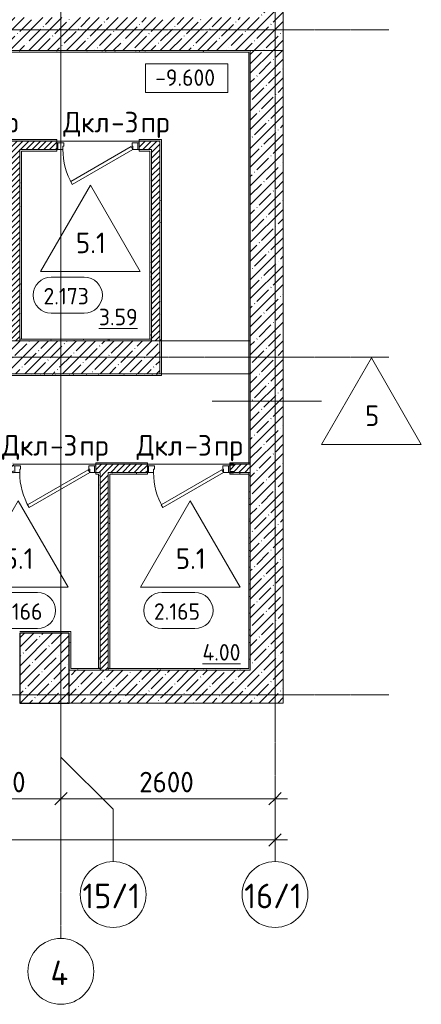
# Model space of a CAD drawing. Header units: millimetres. Extents: x -4136 to 63268, y -10605 to 130973.
# Tile 26 of 47: x 34500 to 39376, y 29642 to 41600. Entities that reach past the tile are written whole.
import ezdxf

# ---------------------------------------------------------------- set-up
doc = ezdxf.new("R2010")
doc.units = ezdxf.units.MM
doc.linetypes.add('4_ Штрихпунктир_ 10 х 2 мм', pattern=[14, 10, -2, 0, -2])
for name, color, linetype, lineweight in [('A-ANNO-DIMS', 7, 'Continuous', 5), ('A-ANNO-DIMS-100', 7, 'Continuous', 5), ('A-AREA-IDEN', 7, 'Continuous', 5), ('A-DOOR', 7, 'Continuous', 13), ('A-DOOR-FRAM', 7, 'Continuous', 13), ('A-DOOR-IDEN', 7, 'Continuous', 5), ('A-DOOR-OPNG', 7, 'Continuous', 13), ('A-FLOR', 7, 'Continuous', 13), ('A-FLOR-IDEN', 7, 'Continuous', 5), ('A-WALL', 7, 'Continuous', 13), ('A-WALL-PATT', 7, 'Continuous', 13), ('G-ANNO-DIMS', 7, 'Continuous', 5), ('I-WALL', 7, 'Continuous', 13), ('S-COLS', 7, 'Continuous', 25), ('S-GRID', 7, 'Continuous', 5), ('S-GRID-IDEN', 7, 'Continuous', 5)]:
    doc.layers.add(name, color=color, linetype=linetype, lineweight=lineweight)
doc.styles.add('GOST Common_1', font='GOST_Common.ttf', dxfattribs={"height": 300})
doc.styles.add('GOST Common_2', font='GOST_Common.ttf', dxfattribs={"height": 250})
doc.styles.add('GOST Common_3', font='GOST_Common.ttf', dxfattribs={"height": 200})
doc.dimstyles.new('2_5_мм', dxfattribs={"dimscale": 304.8, "dimtxt": 251.428749, "dimasz": 0.492126, "dimexe": 0.492126, "dimexo": 0.492126, "dimgap": 0, "dimtad": 1, "dimdec": 5, "dimrnd": 1e-05, "dimdsep": 46, "dimtxsty": 'GOST Common_2', "dimblk1": 'OBLIQUE', "dimblk2": 'OBLIQUE', "dimsah": 1, "dimcen": 0.09, "dimdle": 0.492126, "dimadec": 5, "dimazin": 2, "dimtfac": 1, "dimtdec": 4, "dimtix": 1, "dimtmove": 0, "dimatfit": 3, "dimfxl": 1, "dimtvp": 1, "dimtolj": 1, "dimtzin": 0, "dimarcsym": 2})
doc.dimstyles.new('2_5_мм_1', dxfattribs={"dimscale": 304.8, "dimtxt": 251.428749, "dimasz": 0.492126, "dimexe": 0.492126, "dimexo": 0.492126, "dimgap": 0, "dimtad": 1, "dimdec": 5, "dimrnd": 1e-05, "dimdsep": 46, "dimtxsty": 'GOST Common_2', "dimblk1": 'OBLIQUE', "dimblk2": 'OBLIQUE', "dimsah": 1, "dimcen": 0.09, "dimdle": 0.492126, "dimadec": 5, "dimazin": 2, "dimtfac": 1, "dimtdec": 4, "dimtix": 1, "dimtmove": 1, "dimatfit": 3, "dimfxl": 1, "dimtvp": 1, "dimtolj": 1, "dimtzin": 0, "dimarcsym": 2})
pattern_1 = [(0, (0, 0), (203.2, 50.8), [3.353, -149.047, 3.353, -149.047, -812.8]), (0, (0, 0), (203.2, 50.8), [-304.8, 3.353, -301.447, 3.353, -149.047, -355.6]), (0, (0, 0), (203.2, 50.8), [-762, 3.353, -98.247, 3.353, -250.647]), (120, (76.2, 25.4), (-145.59409, 150.57636), [3.353, -149.047, 3.353, -149.047, -812.8]), (120, (76.2, 25.4), (-145.59409, 150.57636), [-304.8, 3.353, -301.447, 3.353, -149.047, -355.6]), (120, (76.2, 25.4), (-145.59409, 150.57636), [-762, 3.353, -98.247, 3.353, -250.647]), (240, (101.6, 127), (-57.60591, -201.37636), [3.353, -149.047, 3.353, -149.047, -812.8]), (240, (101.6, 127), (-57.60591, -201.37636), [-304.8, 3.353, -301.447, 3.353, -149.047, -355.6]), (240, (101.6, 127), (-57.60591, -201.37636), [-762, 3.353, -98.247, 3.353, -250.647])]
pattern_2 = [(45, (0, 0), (-35.35534, 35.35534), [])]
pattern_3 = [(45, (0, 0), (-114.04925, 114.04925), []), (45, (114.05, 0), (-114.04925, 114.04925), [201.612, -40.322, 3.353, -36.97])]

# ---------------------------------------------------------------- blocks, each defined once
blk = doc.blocks.new('Наметкина 10_РД_АР_П_Отделка_R21_rvt-1--02_Подвал_МП_часть А')
at = {"layer": 'A-WALL-PATT', "lineweight": 5}
h = blk.add_hatch(dxfattribs=at)
h.set_pattern_fill('FP_16', color=256, style=0, pattern_type=2)
h.set_pattern_definition(pattern_1)
h.paths.add_polyline_path([(37300, 41205), (37300, 41225), (32680, 41225), (32680, 41205), (37280, 41205)])
h = blk.add_hatch(dxfattribs=at)
h.set_pattern_fill('FP_16', color=256, style=0, pattern_type=2)
h.set_pattern_definition(pattern_1)
h.paths.add_polyline_path([(37300, 36220), (37300, 41205), (37280, 41205), (37280, 36220)])
h = blk.add_hatch(dxfattribs=at)
h.set_pattern_fill('FP_16', color=256, style=0, pattern_type=2)
h.set_pattern_definition(pattern_1)
h.paths.add_polyline_path([(36220, 40125), (36220, 40145), (35950, 40145), (35950, 40125), (36200, 40125)])
h.paths.add_polyline_path([(34350, 40125), (34950, 40125), (34950, 40145), (34350, 40145)])
h.paths.add_polyline_path([(32550, 40125), (33350, 40125), (33350, 40145), (32550, 40145)])
h.paths.add_polyline_path([(30348, 40125), (31550, 40125), (31550, 40145), (30220, 40145), (30220, 40125)])
h = blk.add_hatch(dxfattribs=at)
h.set_pattern_fill('FP_16', color=256, style=0, pattern_type=2)
h.set_pattern_definition(pattern_1)
h.paths.add_polyline_path([(36220, 37700), (36220, 40125), (36200, 40125), (36200, 37700)])
h = blk.add_hatch(dxfattribs=at)
h.set_pattern_fill('FP_16', color=256, style=0, pattern_type=2)
h.set_pattern_definition(pattern_1)
h.paths.add_polyline_path([(34500, 37720), (34520, 37720), (34520, 40025), (34500, 40025), (34500, 39086)])
h = blk.add_hatch(dxfattribs=at)
h.set_pattern_fill('FP_16', color=256, style=0, pattern_type=2)
h.set_pattern_definition(pattern_1)
h.paths.add_polyline_path([(36100, 40005), (36100, 40025), (35950, 40025), (35950, 40005), (36080, 40005)])
h.paths.add_polyline_path([(34950, 40005), (34950, 40025), (34520, 40025), (34520, 40005)])
h = blk.add_hatch(dxfattribs=at)
h.set_pattern_fill('FP_16', color=256, style=0, pattern_type=2)
h.set_pattern_definition(pattern_1)
h.paths.add_polyline_path([(36100, 37720), (36100, 40005), (36080, 40005), (36080, 37720)])
h = blk.add_hatch(dxfattribs=at)
h.set_pattern_fill('FP_16', color=256, style=0, pattern_type=2)
h.set_pattern_definition(pattern_1)
h.paths.add_polyline_path([(34400, 37700), (34400, 37720), (32800, 37720), (32800, 37700), (33788, 37700)])
h.paths.add_polyline_path([(35509, 37700), (36100, 37700), (36100, 37720), (34500, 37720), (34500, 37700)])
h = blk.add_hatch(dxfattribs=at)
h.set_pattern_fill('FP_16', color=256, style=0, pattern_type=2)
h.set_pattern_definition(pattern_1)
h.paths.add_polyline_path([(35509, 37280), (36220, 37280), (36220, 37300), (32700, 37300), (32700, 37280), (33788, 37280)])
h = blk.add_hatch(dxfattribs=at)
h.set_pattern_fill('FP_16', color=256, style=0, pattern_type=2)
h.set_pattern_definition(pattern_1)
h.paths.add_polyline_path([(37056, 36200), (37280, 36200), (37280, 36220), (37050, 36220), (37050, 36200), (37054, 36200)])
h.paths.add_polyline_path([(33788, 36200), (34425, 36200), (34425, 36220), (33650, 36220), (33650, 36200)])
h.paths.add_polyline_path([(32650, 36200), (32650, 36220), (31875, 36220), (31875, 36200), (32068, 36200)])
h.paths.add_polyline_path([(35509, 36200), (36050, 36200), (36050, 36220), (35425, 36220), (35425, 36200)])
h.paths.add_polyline_path([(30348, 36200), (30875, 36200), (30875, 36220), (30100, 36220), (30100, 36200)])
h.paths.add_polyline_path([(29000, 36200), (29100, 36200), (29100, 36220), (29000, 36220)])
h = blk.add_hatch(dxfattribs=at)
h.set_pattern_fill('FP_16', color=256, style=0, pattern_type=2)
h.set_pattern_definition(pattern_1)
h.paths.add_polyline_path([(35455, 36080), (35475, 36080), (35475, 36100), (35425, 36100), (35425, 36080)])
h.paths.add_polyline_path([(34425, 36080), (34425, 36100), (33820, 36100), (33820, 36080)])
h = blk.add_hatch(dxfattribs=at)
h.set_pattern_fill('FP_16', color=256, style=0, pattern_type=2)
h.set_pattern_definition(pattern_1)
h.paths.add_polyline_path([(35475, 33720), (35475, 36080), (35455, 36080), (35455, 33720)])
h = blk.add_hatch(dxfattribs=at)
h.set_pattern_fill('FP_16', color=256, style=0, pattern_type=2)
h.set_pattern_definition(pattern_1)
h.paths.add_polyline_path([(37229, 36080), (37280, 36080), (37280, 36100), (37050, 36100), (37050, 36080), (37054, 36080)])
h.paths.add_polyline_path([(35595, 36080), (36050, 36080), (36050, 36100), (35575, 36100), (35575, 36080)])
h = blk.add_hatch(dxfattribs=at)
h.set_pattern_fill('FP_16', color=256, style=0, pattern_type=2)
h.set_pattern_definition(pattern_1)
h.paths.add_polyline_path([(35595, 33720), (35595, 36080), (35575, 36080), (35575, 33720)])
h = blk.add_hatch(dxfattribs=at)
h.set_pattern_fill('FP_16', color=256, style=0, pattern_type=2)
h.set_pattern_definition(pattern_1)
h.paths.add_polyline_path([(37300, 33700), (37300, 36100), (37280, 36100), (37280, 33700)])
h = blk.add_hatch(dxfattribs=at)
h.set_pattern_fill('FP_16', color=256, style=0, pattern_type=2)
h.set_pattern_definition(pattern_1)
h.paths.add_polyline_path([(35100, 34150), (35120, 34150), (35120, 34170), (34500, 34170), (34500, 34150)])
h = blk.add_hatch(dxfattribs=at)
h.set_pattern_fill('FP_16', color=256, style=0, pattern_type=2)
h.set_pattern_definition(pattern_1)
h.paths.add_polyline_path([(35120, 33720), (35120, 34150), (35100, 34150), (35100, 33720)])
h = blk.add_hatch(dxfattribs=at)
h.set_pattern_fill('FP_16', color=256, style=0, pattern_type=2)
h.set_pattern_definition(pattern_1)
h.paths.add_polyline_path([(35475, 33700), (35475, 33720), (35100, 33720), (35100, 33700)])
h.paths.add_polyline_path([(37280, 33700), (37280, 33720), (35575, 33720), (35575, 33700), (37229, 33700)])
at = {"layer": 'A-WALL'}
for p, q in [((32680, 41205), (37280, 41205)), ((37300, 41225), (32700, 41225)), ((37280, 41205), (37280, 36220)), ((37300, 41205), (37300, 41225)), ((37300, 36220), (37300, 41205)), ((34950, 40145), (34350, 40145)), ((34350, 40125), (34950, 40125)), ((34950, 40125), (34950, 40145)), ((36220, 40145), (35950, 40145)), ((35950, 40145), (35950, 40125)), ((35950, 40125), (36200, 40125)), ((36200, 40125), (36200, 37700)), ((36220, 40125), (36220, 40145)), ((36220, 37700), (36220, 40125)), ((34500, 40025), (34500, 37720)), ((34520, 40025), (34500, 40025)), ((34950, 40025), (34520, 40025)), ((34520, 37720), (34520, 40005)), ((34520, 40005), (34950, 40005)), ((34950, 40005), (34950, 40025)), ((36100, 40025), (35950, 40025)), ((35950, 40025), (35950, 40005)), ((35950, 40005), (36080, 40005)), ((36080, 40005), (36080, 37720)), ((36100, 40005), (36100, 40025)), ((36100, 37720), (36100, 40005)), ((34500, 37720), (34520, 37720)), ((36100, 37720), (34500, 37720)), ((34500, 37720), (34500, 37700)), ((34500, 37700), (36100, 37700)), ((36080, 37720), (36100, 37720)), ((36100, 37700), (36100, 37720)), ((36200, 37710), (36200, 37300)), ((36220, 37710), (36200, 37710)), ((36200, 37700), (36220, 37700)), ((36220, 37300), (36220, 37710)), ((36200, 37300), (32700, 37300)), ((32700, 37280), (36220, 37280)), ((36220, 37280), (36220, 37300)), ((36050, 36220), (35425, 36220)), ((35425, 36220), (35425, 36200)), ((35425, 36200), (36050, 36200)), ((36050, 36200), (36050, 36220)), ((37280, 36220), (37050, 36220)), ((37050, 36220), (37050, 36200)), ((37096, 36200), (37280, 36200)), ((37280, 36200), (37280, 36220)), ((37280, 36220), (37300, 36220)), ((35475, 36100), (35425, 36100)), ((35425, 36100), (35425, 36080)), ((35425, 36080), (35455, 36080)), ((35455, 36080), (35455, 33720)), ((35475, 36080), (35475, 36100)), ((35475, 33720), (35475, 36080)), ((36050, 36100), (35575, 36100)), ((35575, 36100), (35575, 36080)), ((35575, 36080), (35575, 33720)), ((35595, 36080), (36050, 36080)), ((35595, 33720), (35595, 36080)), ((36050, 36080), (36050, 36100)), ((37050, 36100), (37050, 36080)), ((37050, 36080), (37280, 36080)), ((37280, 36100), (37096, 36100)), ((37300, 36100), (37280, 36100)), ((37280, 36100), (37280, 33720)), ((37280, 36080), (37280, 36100)), ((37300, 33700), (37300, 36100)), ((35120, 34170), (34500, 34170)), ((35120, 34150), (35120, 34170)), ((35120, 33720), (35120, 34150)), ((35100, 33700), (35475, 33700)), ((35475, 33720), (35120, 33720)), ((35455, 33720), (35475, 33720)), ((35475, 33700), (35475, 33720)), ((37280, 33720), (35575, 33720)), ((35575, 33720), (35575, 33700)), ((35575, 33720), (35595, 33720)), ((35575, 33700), (37280, 33700)), ((37280, 33700), (37300, 33700))]:
    blk.add_line(p, q, dxfattribs=at)
blk = doc.blocks.new('АР_Дверь однопольная - 1000х2100h_850__Кладовая-4627048--02_Подвал_МП_часть А')
at = {"layer": 'A-DOOR'}
for p, q in [((311, 475), (-425, 50)), ((-405, 15), (331, 440)), ((331, 440), (311, 475)), ((-425, 50), (-405, 15))]:
    blk.add_line(p, q, dxfattribs=at)
at = {"layer": 'A-DOOR', "lineweight": 5}
blk.add_arc((-425, 50), 850, 360, 30, dxfattribs=at)
at = {"layer": 'A-DOOR-FRAM'}
for p, q in [((-485, 50), (-500, 50)), ((-425, 50), (-485, 50)), ((-485, 50), (-485, -30)), ((-425, 10), (-425, 50)), ((-415, 10), (-425, 10)), ((-415, -30), (-415, 10)), ((425, 10), (415, 10)), ((415, 10), (415, -30)), ((485, 50), (425, 50)), ((425, 50), (425, 10)), ((485, -30), (485, 50)), ((485, 50), (500, 50)), ((-485, -30), (-500, -30)), ((-485, -30), (-415, -30)), ((415, -30), (485, -30)), ((485, -30), (500, -30))]:
    blk.add_line(p, q, dxfattribs=at)
blk = doc.blocks.new('АР_Дверь однопольная - 1000х2100h_850__Кладовая-6010020--02_Подвал_МП_часть А')
at = {"layer": 'A-DOOR'}
for p, q in [((311, 475), (-425, 50)), ((-405, 15), (331, 440)), ((331, 440), (311, 475)), ((-425, 50), (-405, 15))]:
    blk.add_line(p, q, dxfattribs=at)
at = {"layer": 'A-DOOR', "lineweight": 5}
blk.add_arc((-425, 50), 850, 360, 30, dxfattribs=at)
at = {"layer": 'A-DOOR-FRAM'}
for p, q in [((-485, 50), (-500, 50)), ((-425, 50), (-485, 50)), ((-485, 50), (-485, -30)), ((-425, 10), (-425, 50)), ((-415, 10), (-425, 10)), ((-415, -30), (-415, 10)), ((425, 10), (415, 10)), ((415, 10), (415, -30)), ((485, 50), (425, 50)), ((425, 50), (425, 10)), ((485, -30), (485, 50)), ((485, 50), (500, 50)), ((-485, -30), (-500, -30)), ((-485, -30), (-415, -30)), ((415, -30), (485, -30)), ((485, -30), (500, -30))]:
    blk.add_line(p, q, dxfattribs=at)
blk = doc.blocks.new('КР_Колонна_ЖБ_Прямоугольная - 600x850h_B40-V5--02_Подвал_МП_часть А')
at = {"layer": 'S-COLS', "lineweight": 5}
h = blk.add_hatch(dxfattribs=at)
h.set_pattern_fill('FP_10', color=256, style=0, pattern_type=2)
h.set_pattern_definition([(225, (34800, 33725), (114.04925, -114.04925), []), (225, (34685.95, 33725), (114.04925, -114.04925), [201.612, -40.322, 3.353, -36.97])])
h.paths.add_polyline_path([(300, 425), (-300, 425), (-300, -425), (300, -425)])
at = {"layer": 'S-COLS'}
for p, q in [((300, 425), (-300, 425)), ((-300, 425), (-300, -425)), ((300, -425), (300, 425)), ((-300, -425), (300, -425))]:
    blk.add_line(p, q, dxfattribs=at)
blk = doc.blocks.new('КР-Проем - Настраиваемый-1565902--02_Подвал_МП_часть А')
at = {"layer": 'A-DOOR-OPNG'}
for p, q in [((-550, 200), (550, 200)), ((-550, -200), (550, -200))]:
    blk.add_line(p, q, dxfattribs=at)
blk = doc.blocks.new('АР_Фахверк_ _Швеллер полки параллельные_ - 10П-6012941--02_Подвал_МП_часть А')
at = {"layer": 'S-COLS'}
blk.add_hatch(color=256, dxfattribs=at).paths.add_polyline_path([(31, -50), (31, -46), (30, -44), (27, -42), (-4, -42), (-9, -40), (-11, -35), (-11, 35), (-9, 40), (-4, 42), (27, 42), (30, 44), (31, 46), (31, 50), (-15, 50), (-15, -50)])
for p, q in [((31, 50), (-15, 50)), ((-15, 50), (-15, -50)), ((-11, -35), (-11, 35)), ((-4, 42), (27, 42)), ((31, 46), (31, 50)), ((-15, -50), (31, -50)), ((27, -42), (-4, -42)), ((31, -50), (31, -46))]:
    blk.add_line(p, q, dxfattribs=at)
for centre, radius, start, end in [((-4, 35), 7, 90, 180), ((27, 46), 4, 270, 360), ((-4, -35), 7, 180, 270), ((27, -46), 4, 360, 90)]:
    blk.add_arc(centre, radius, start, end, dxfattribs=at)
blk = doc.blocks.new('Ось сетки - 8_0 мм-31302--02_Подвал_МП_часть А')
at = {"layer": 'S-GRID-IDEN'}
blk.add_circle((0, 0), 4, dxfattribs=at)
blk = doc.blocks.new('Марка помещения _Номер_ - 2 мм-68851--02_Подвал_МП_часть А')
at = {"layer": 'A-AREA-IDEN'}
for p, q in [((-2.03, 2.21), (1.97, 2.21)), ((-2.03, -2.19), (1.97, -2.19))]:
    blk.add_line(p, q, dxfattribs=at)
for centre, start, end in [((-2.03, 0.01), 90, 270), ((1.97, 0.01), 270, 90)]:
    blk.add_arc(centre, 2.2, start, end, dxfattribs=at)
blk = doc.blocks.new('DIMBLOCK84--02_Подвал_МП_часть А')
at = {"layer": 'A-ANNO-DIMS-100'}
for p, q in [((33550, 32095), (33550, 32289)), ((35000, 32095), (35000, 32289)), ((33550, 32139), (35000, 32139)), ((33550, 32139), (33550, 32095)), ((35000, 32139), (35000, 32095))]:
    blk.add_line(p, q, dxfattribs=at)
at = {"layer": 'A-ANNO-DIMS-100', "lineweight": 25}
for p, q in [((33550, 32139), (33625, 32214)), ((35000, 32139), (35075, 32214)), ((33550, 32139), (33475, 32064)), ((35000, 32139), (34925, 32064))]:
    blk.add_line(p, q, dxfattribs=at)
at = {"layer": 'A-ANNO-DIMS-100', "color": 0, "insert": (33936, 32466), "char_height": 250, "width": 813.1, "attachment_point": 1, "line_spacing_factor": 1.022761, "style": 'GOST Common_2'}
blk.add_mtext('1450', dxfattribs=at)
blk = doc.blocks.new('_Oblique')
at = {"color": 0, "linetype": 'ByBlock', "lineweight": -2}
blk.add_line((-0.5, -0.5), (0.5, 0.5), dxfattribs=at)
blk = doc.blocks.new('DIMBLOCK85--02_Подвал_МП_часть А')
at = {"layer": 'A-ANNO-DIMS-100'}
for p, q in [((35000, 32095), (35000, 32289)), ((37600, 32095), (37600, 32289)), ((35000, 32139), (37750, 32139)), ((35000, 32139), (35000, 32095)), ((37600, 32139), (37600, 32095))]:
    blk.add_line(p, q, dxfattribs=at)
at = {"layer": 'A-ANNO-DIMS-100', "lineweight": 25}
for p, q in [((35000, 32139), (35075, 32214)), ((37600, 32139), (37675, 32214)), ((35000, 32139), (34925, 32064)), ((37600, 32139), (37525, 32064))]:
    blk.add_line(p, q, dxfattribs=at)
at = {"layer": 'A-ANNO-DIMS-100', "color": 0, "insert": (35951, 32466), "char_height": 250, "width": 838.66, "attachment_point": 1, "line_spacing_factor": 1.022761, "style": 'GOST Common_2'}
blk.add_mtext('2600', dxfattribs=at)
blk = doc.blocks.new('DIMBLOCK86--02_Подвал_МП_часть А')
at = {"layer": 'A-ANNO-DIMS-100'}
for p, q in [((5900, 31595), (5900, 31789)), ((37600, 31595), (37600, 31789)), ((5750, 31639), (37750, 31639)), ((5900, 31639), (5900, 31595)), ((21470, 31639), (21750, 31639)), ((22397, 31639), (21470, 31639)), ((37600, 31639), (37600, 31595))]:
    blk.add_line(p, q, dxfattribs=at)
at = {"layer": 'A-ANNO-DIMS-100', "lineweight": 25}
for p, q in [((5900, 31639), (5975, 31714)), ((37600, 31639), (37675, 31714)), ((5900, 31639), (5825, 31564)), ((37600, 31639), (37525, 31564))]:
    blk.add_line(p, q, dxfattribs=at)
at = {"layer": 'A-ANNO-DIMS-100', "color": 0, "insert": (21570, 31966), "char_height": 250, "width": 992.08, "attachment_point": 1, "line_spacing_factor": 1.022761, "style": 'GOST Common_2'}
blk.add_mtext('31700', dxfattribs=at)
blk = doc.blocks.new('Высотные отметки - Frame_2-749557--02_Подвал_МП_часть А')
at = {"layer": 'G-ANNO-DIMS'}
for p, q in [((-5, 3.5), (-5, 0)), ((5, 3.5), (-5, 3.5)), ((5, 0), (5, 3.5)), ((-5, 0), (5, 0))]:
    blk.add_line(p, q, dxfattribs=at)
blk = doc.blocks.new('Марка полов - Марка полов-4106608--02_Подвал_МП_часть А')
at = {"layer": 'A-FLOR-IDEN'}
for p, q in [((0, 7), (-6.06, -3.5)), ((6.06, -3.5), (0, 7)), ((-6.06, -3.5), (6.06, -3.5))]:
    blk.add_line(p, q, dxfattribs=at)

msp = doc.modelspace()

# ---------------------------------------------------------------- hatches: boundary and pattern name
at = {"layer": 'A-WALL-PATT', "lineweight": 5}
h = msp.add_hatch(dxfattribs=at)
h.set_pattern_fill('FP_3', color=256, style=0, pattern_type=2)
h.set_pattern_definition(pattern_3)
h.paths.add_polyline_path([(37400, 41224.999998), (37700, 41224.999998), (37700, 50350), (37400, 50350), (37400, 41624.999998)])
h = msp.add_hatch(dxfattribs=at)
h.set_pattern_fill('FP_3', color=256, style=0, pattern_type=2)
h.set_pattern_definition(pattern_3)
h.paths.add_polyline_path([(37400, 41224.999998), (37400, 41624.999998), (32700, 41624.999998), (32700, 41224.999998), (37228.927718, 41224.999998)])
h = msp.add_hatch(dxfattribs=at)
h.set_pattern_fill('FP_3', color=256, style=0, pattern_type=2)
h.set_pattern_definition(pattern_3)
h.paths.add_polyline_path([(37700, 33700), (37700, 41224.905048), (37300, 41224.905048), (37300, 33700)])
h = msp.add_hatch(dxfattribs=at)
h.set_pattern_fill('FP_2', color=256, style=0, pattern_type=2)
h.set_pattern_definition(pattern_2)
h.paths.add_polyline_path([(34400, 40025), (34950, 40025), (34950, 40125), (34350, 40125), (34350, 40025)])
h.paths.add_polyline_path([(36100, 40025), (36100, 40125), (35950, 40125), (35950, 40025)])
h.paths.add_polyline_path([(33350, 40025), (33350, 40125), (32550, 40125), (32550, 40025), (32800, 40025)])
h.paths.add_polyline_path([(31550, 40025), (31550, 40125), (30200, 40125), (30200, 40025), (30347.510578, 40025)])
h = msp.add_hatch(dxfattribs=at)
h.set_pattern_fill('FP_2', color=256, style=0, pattern_type=2)
h.set_pattern_definition(pattern_2)
h.paths.add_polyline_path([(36100, 37700), (36200, 37700), (36200, 40125), (36100, 40125), (36100, 39086.173546)])
h = msp.add_hatch(dxfattribs=at)
h.set_pattern_fill('FP_2', color=256, style=0, pattern_type=2)
h.set_pattern_definition(pattern_2)
h.paths.add_polyline_path([(34500, 37700), (34500, 40025), (34400, 40025), (34400, 37700)])
h = msp.add_hatch(dxfattribs=at)
h.set_pattern_fill('FP_3', color=256, style=0, pattern_type=2)
h.set_pattern_definition(pattern_3)
h.paths.add_polyline_path([(32928.042005, 37300), (36200, 37300), (36200, 37700), (32700, 37700), (32700, 37300)])
h = msp.add_hatch(dxfattribs=at)
h.set_pattern_fill('FP_2', color=256, style=0, pattern_type=2)
h.set_pattern_definition(pattern_2)
h.paths.add_polyline_path([(35575, 36100), (36050, 36100), (36050, 36200), (35425, 36200), (35425, 36100), (35508.573433, 36100)])
h.paths.add_polyline_path([(37228.927718, 36100), (37300, 36100), (37300, 36200), (37095.7, 36200), (37095.7, 36196.4), (37094.528427, 36193.571573), (37091.7, 36192.4), (37061.2, 36192.4), (37056.250253, 36190.349747), (37054.2, 36185.4), (37054.2, 36114.6), (37056.250253, 36109.650253), (37061.2, 36107.6), (37091.7, 36107.6), (37094.528427, 36106.428427), (37095.7, 36103.6), (37095.7, 36100)])
h.paths.add_polyline_path([(33788.219148, 36100), (34425, 36100), (34425, 36200), (33650, 36200), (33650, 36100), (33700, 36100)])
h.paths.add_polyline_path([(30200, 36100), (30875, 36100), (30875, 36200), (30100, 36200), (30100, 36100)])
h.paths.add_polyline_path([(29100, 36100), (29100, 36200), (29000, 36200), (29000, 36100)])
h.paths.add_polyline_path([(32650, 36100), (32650, 36200), (31875, 36200), (31875, 36100), (32067.864863, 36100)])
h = msp.add_hatch(dxfattribs=at)
h.set_pattern_fill('FP_2', color=256, style=0, pattern_type=2)
h.set_pattern_definition(pattern_2)
h.paths.add_polyline_path([(35575, 33700), (35575, 36100), (35475, 36100), (35475, 33700)])
h = msp.add_hatch(dxfattribs=at)
h.set_pattern_fill('FP_3', color=256, style=0, pattern_type=2)
h.set_pattern_definition(pattern_3)
h.paths.add_polyline_path([(35100, 33300), (37700, 33300), (37700, 33700), (35100, 33700)])

# ---------------------------------------------------------------- linework, layer by layer
at = {"layer": 'A-FLOR'}
for p, q in [((34950, 40125), (35950, 40125)), ((34425, 36200), (35425, 36200)), ((36050, 36200), (37049.7, 36200))]:
    msp.add_line(p, q, dxfattribs=at)
at = {"layer": 'A-FLOR-IDEN'}
msp.add_line((36835.876748, 36967.700688), (38163.348402, 36967.700688), dxfattribs=at)
at = {"layer": 'A-WALL'}
for p, q in [((37700, 41224.999998), (37700, 50350)), ((32700, 41224.999998), (37700, 41224.999998)), ((37700, 41224.905048), (37300, 41224.905048)), ((37300, 41224.905048), (37300, 33700)), ((37700, 33300), (37700, 41224.905048)), ((36200, 37700), (32700, 37700)), ((36200, 37300), (36200, 37700)), ((32700, 37300), (36200, 37300)), ((37300, 33700), (35100, 33700)), ((35100, 33300), (37700, 33300))]:
    msp.add_line(p, q, dxfattribs=at)
at = {"layer": 'G-ANNO-DIMS'}
msp.add_line((36389.484223, 40715.056525), (36527.559377, 40715.056525), dxfattribs=at)
at = {"layer": 'I-WALL'}
for p, q in [((34950, 40125), (34350, 40125)), ((34950, 40025), (34950, 40125)), ((36200, 40125), (35950, 40125)), ((35950, 40125), (35950, 40025)), ((36200, 37700), (36200, 40125)), ((34500, 40025), (34950, 40025)), ((34500, 37700), (34500, 40025)), ((35950, 40025), (36100, 40025)), ((36100, 40025), (36100, 37700)), ((36050, 36200), (35425, 36200)), ((35425, 36200), (35425, 36100)), ((36050, 36100), (36050, 36200)), ((37300, 36200), (37095.7, 36200)), ((35425, 36100), (35475, 36100)), ((35475, 36100), (35475, 33700)), ((35575, 33700), (35575, 36100)), ((35575, 36100), (36050, 36100)), ((37095.7, 36100), (37300, 36100))]:
    msp.add_line(p, q, dxfattribs=at)
at = {"layer": 'S-GRID', "linetype": '4_ Штрихпунктир_ 10 х 2 мм'}
for p, q in [((35000, 30441.966891), (35000, 128906.889941)), ((35000, 32645.395721), (35000, 60921.15283)), ((37600, 31375.395721), (37600, 60921.15283)), ((38983.503377, 41475), (-2313.623038, 41475)), ((38983.503377, 37500), (-2313.623038, 37500)), ((38983.503377, 33400), (-2313.623038, 33400))]:
    msp.add_line(p, q, dxfattribs=at)
at = {"layer": 'S-GRID'}
for p, q in [((35000, 32645.395721), (35635, 32010.395721)), ((35635, 32010.395721), (35635, 31375.395721))]:
    msp.add_line(p, q, dxfattribs=at)

# ---------------------------------------------------------------- block references
at = {"lineweight": 5}
msp.add_blockref('Наметкина 10_РД_АР_П_Отделка_R21_rvt-1--02_Подвал_МП_часть А', (0, 0), dxfattribs=at)
at = {"layer": 'A-AREA-IDEN', "xscale": 99.99999999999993, "yscale": 99.99999999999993, "zscale": 99.99999999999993}
for p in [(35086.80253, 38253.614292), (34517.951492, 34423.152558), (36430.304121, 34423.152558)]:
    msp.add_blockref('Марка помещения _Номер_ - 2 мм-68851--02_Подвал_МП_часть А', p, dxfattribs=at)
at = {"layer": 'A-DOOR', "rotation": 180}
for name, p in [('АР_Дверь однопольная - 1000х2100h_850__Кладовая-4627048--02_Подвал_МП_часть А', (35450, 40075)), ('КР-Проем - Настраиваемый-1565902--02_Подвал_МП_часть А', (36750, 37500)), ('АР_Дверь однопольная - 1000х2100h_850__Кладовая-4627048--02_Подвал_МП_часть А', (34925, 36150)), ('АР_Дверь однопольная - 1000х2100h_850__Кладовая-6010020--02_Подвал_МП_часть А', (36550, 36150))]:
    msp.add_blockref(name, p, dxfattribs=at)
at = {"layer": 'A-FLOR-IDEN', "xscale": 99.99999999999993, "yscale": 99.99999999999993, "zscale": 99.99999999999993}
for p in [(35358.557539, 38892.148682), (38769.566184, 36792.700688), (34481.285331, 35057.695196), (36570.993105, 35057.695196)]:
    msp.add_blockref('Марка полов - Марка полов-4106608--02_Подвал_МП_часть А', p, dxfattribs=at)
at = {"layer": 'G-ANNO-DIMS', "extrusion": (0, 0, -1), "xscale": 99.99999999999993, "yscale": 99.99999999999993, "zscale": 99.99999999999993}
msp.add_blockref('Высотные отметки - Frame_2-749557--02_Подвал_МП_часть А', (-36527.559377, 40715.056525), dxfattribs=at)
at = {"layer": 'S-COLS'}
msp.add_blockref('АР_Фахверк_ _Швеллер полки параллельные_ - 10П-6012941--02_Подвал_МП_часть А', (37065, 36150), dxfattribs=at)
at = {"layer": 'S-COLS', "rotation": 180}
msp.add_blockref('КР_Колонна_ЖБ_Прямоугольная - 600x850h_B40-V5--02_Подвал_МП_часть А', (34800, 33725), dxfattribs=at)
at = {"layer": 'S-GRID-IDEN', "xscale": 99.99999999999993, "yscale": 99.99999999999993, "zscale": 99.99999999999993}
for p in [(35635, 30975.395721), (37600, 30975.395721), (35000, 30041.966891)]:
    msp.add_blockref('Ось сетки - 8_0 мм-31302--02_Подвал_МП_часть А', p, dxfattribs=at)

# ---------------------------------------------------------------- texts
at = {"layer": 'A-AREA-IDEN', "char_height": 200, "attachment_point": 1, "style": 'GOST Common_3'}
for s, insert, width in [('2.173', (34789.288333, 38342.357473), 713.501875), ('\\L3.59', (35461.635371, 38088.874134), 593.24875), ('2.166', (34217.437296, 34511.89574), 721.51875), ('2.165', (36129.789924, 34511.89574), 721.51875), ('\\L4.00', (36718.710638, 34016.757154), 625.31625)]:
    msp.add_mtext(s, dxfattribs=dict(at, insert=insert, width=width))
at = {"layer": 'A-DOOR-IDEN', "char_height": 250, "attachment_point": 1, "style": 'GOST Common_2'}
for s, insert, width in [('пр', (34133.151939, 40480.379536), 432.91125), ('Дкл', (35029.153179, 40480.379536), 705.485), ('-3', (35611.236512, 40480.379536), 432.91125), ('пр', (35968.424012, 40480.379536), 432.91125), ('Дкл', (34286.95379, 36555.144988), 705.485), ('-3', (34869.037124, 36555.144988), 432.91125), ('пр', (35226.224624, 36555.144988), 432.91125), ('Дкл', (35919.493105, 36555.144988), 705.485), ('-3', (36501.576438, 36555.144988), 432.91125), ('пр', (36858.763938, 36555.144988), 432.91125)]:
    msp.add_mtext(s, dxfattribs=dict(at, insert=insert, width=width))
at = {"layer": 'A-FLOR-IDEN', "char_height": 250, "attachment_point": 1, "style": 'GOST Common_2'}
for s, insert, width in [('5.1', (35182.181256, 39014.210354), 456.961875), ('\\fGOST Common|b0|i0|c204|p34|;5', (38692.689901, 36914.76236), 216.455625), ('5.1', (34304.909048, 35179.756868), 456.961875), ('5.1', (36394.616822, 35179.756868), 456.961875)]:
    msp.add_mtext(s, dxfattribs=dict(at, insert=insert, width=width))
at = {"layer": 'G-ANNO-DIMS', "insert": (36145.40285, 40996.422186), "char_height": 200, "width": 917.17566319, "attachment_point": 1, "line_spacing_factor": 1.022761, "style": 'GOST Common_3'}
msp.add_mtext('-9.600', dxfattribs=at)
at = {"layer": 'S-GRID-IDEN', "char_height": 300, "attachment_point": 1, "style": 'GOST Common_1'}
for s, insert, width in [('15/1', (35260.87793, 31107.48287), 897.89), ('16/1', (37225.87793, 31107.48287), 897.89), ('\\fGOST Common|b0|i0|c204|p34|;4', (34873.87793, 30174.054039), 296.624375)]:
    msp.add_mtext(s, dxfattribs=dict(at, insert=insert, width=width))

# ---------------------------------------------------------------- dimensions: what is measured, and where the dimension line sits
at = {"layer": 'A-ANNO-DIMS'}
for base, p1, p2, override, picture, middle in [((35000, 32139.185213), (33550, 32245.25123), (35000, 32245.25123), {"dimpost": '<>', "dimfxl": 1450}, 'DIMBLOCK84--02_Подвал_МП_часть А', (34275, 32264.185213)), ((37600, 32139.185213), (35000, 32245.25123), (37600, 32245.25123), {"dimpost": '<>', "dimfxl": 2600}, 'DIMBLOCK85--02_Подвал_МП_часть А', (36300, 32264.185213))]:
    dim = msp.add_linear_dim(base=base, p1=p1, p2=p2, dimstyle='2_5_мм', override=override, dxfattribs=at)
    dim.commit()
    dim.dimension.update_dxf_attribs({"geometry": picture, "text_midpoint": middle})
dim = msp.add_linear_dim(base=(37600, 31639.1852126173), p1=(5900.0000000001, 31745.2512297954), p2=(37600, 31745.2512297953), dimstyle='2_5_мм_1', override={"dimpost": '<>', "dimfxl": 31700}, dxfattribs=at)
dim.commit()
dim.dimension.update_dxf_attribs({"geometry": 'DIMBLOCK86--02_Подвал_МП_часть А', "text_midpoint": (22066.3604912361, 31799.2256219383), "dimtype": 160})

doc.saveas('drawing.dxf')
